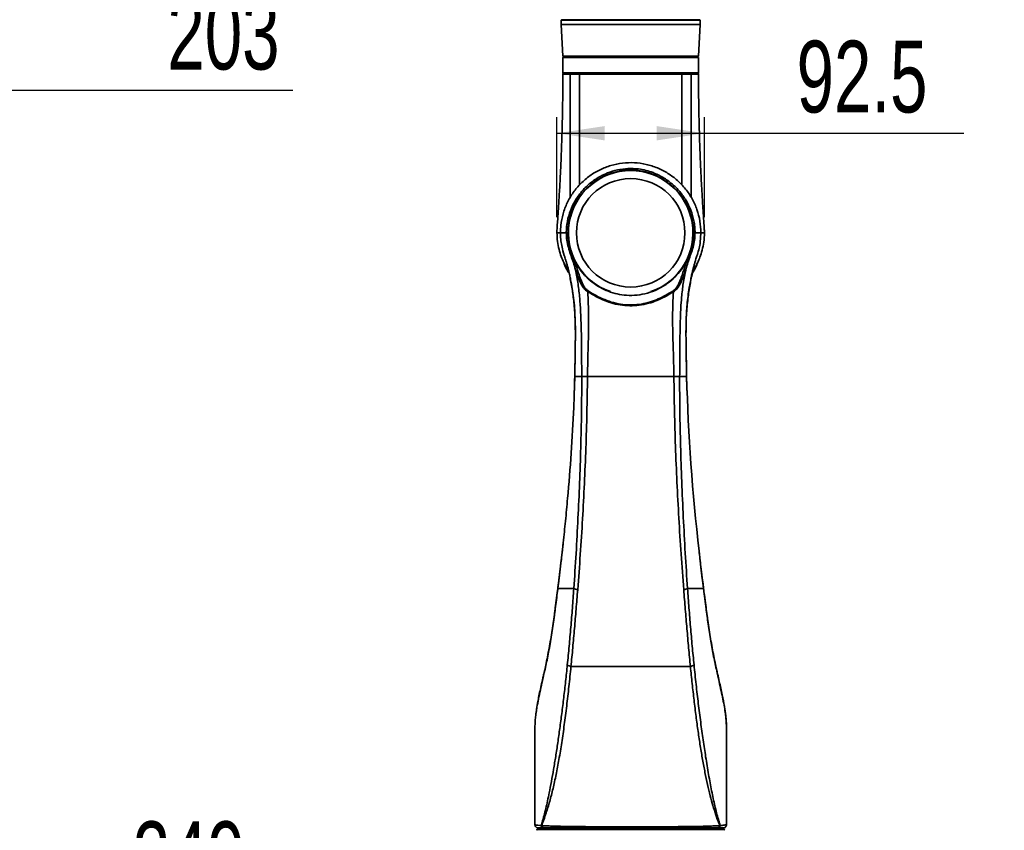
# Model space of a CAD drawing. Header units: millimetres. Extents: x 0 to 297, y 0 to 209.
# Tile 30 of 35: x 89 to 151, y 128 to 179. Entities that reach past the tile are written whole.
import ezdxf

# ---------------------------------------------------------------- set-up
doc = ezdxf.new("R2010")
doc.units = ezdxf.units.MM
doc.header["$PDSIZE"] = -1
doc.layers.add('图层0', color=7, linetype='Continuous')
doc.styles.add('SLDTEXTSTYLE2', font='TXT', dxfattribs={"width": 0.7})
doc.dimstyles.new('SLDDIMSTYLE0', dxfattribs={"dimtxt": 4.5, "dimasz": 3, "dimexe": 0, "dimexo": 0.0625, "dimgap": 1.125, "dimtad": 2, "dimlfac": 10, "dimrnd": 1e-09, "dimzin": 12, "dimdsep": 46, "dimtxsty": 'SLDTEXTSTYLE2', "dimsah": 1, "dimcen": 0.09, "dimadec": 0, "dimazin": 3, "dimtfac": 1, "dimtofl": 0, "dimtmove": 0, "dimatfit": 3, "dimfxl": 0, "dimfrac": 2, "dimtolj": 1, "dimtzin": 12, "dimarcsym": 0})
doc.dimstyles.new('SLDDIMSTYLE8', dxfattribs={"dimtxt": 3.5, "dimasz": 3, "dimexe": 0, "dimexo": 0.0625, "dimgap": 0.875, "dimtad": 0, "dimtih": 1, "dimtoh": 1, "dimlfac": 3, "dimrnd": 1e-09, "dimzin": 12, "dimdsep": 46, "dimtxsty": 'SLDTEXTSTYLE2', "dimblk1": 'NONE', "dimblk2": 'NONE', "dimsah": 1, "dimcen": 0, "dimadec": 0, "dimazin": 3, "dimtol": 1, "dimtp": 0.03, "dimtfac": 1, "dimtmove": 0, "dimatfit": 3, "dimldrblk": 'NONE', "dimfxl": 0, "dimfrac": 2, "dimtolj": 1, "dimarcsym": 0})

# ---------------------------------------------------------------- blocks, each defined once
blk = doc.blocks.new('_D')
at = {"layer": '图层0'}
for p, q in [((68.457, 169.65), (68.457, 175.187)), ((88.73, 169.436), (88.73, 175.187)), ((88.73, 174.187), (68.457, 174.187)), ((88.73, 174.187), (106.597, 174.187))]:
    blk.add_line(p, q, dxfattribs=at)
for points in [[(68.457, 174.187), (71.457, 173.737), (71.457, 174.637)], [(88.73, 174.187), (85.73, 174.637), (85.73, 173.737)]]:
    blk.add_solid(points, dxfattribs=at)
at = {"layer": '图层0', "insert": (98.741, 179.987), "char_height": 4.5, "attachment_point": 1, "style": 'SLDTEXTSTYLE2'}
blk.add_mtext('203', dxfattribs=at)
blk = doc.blocks.new('_D_1')
at = {"layer": '图层0'}
for p, q in [((64.957, 118.675), (64.957, 123.556)), ((89.867, 119.27), (89.867, 123.556)), ((89.867, 122.556), (64.957, 122.556)), ((89.867, 122.556), (104.423, 122.556))]:
    blk.add_line(p, q, dxfattribs=at)
for points in [[(64.957, 122.556), (67.957, 122.106), (67.957, 123.006)], [(89.867, 122.556), (86.867, 123.006), (86.867, 122.106)]]:
    blk.add_solid(points, dxfattribs=at)
at = {"layer": '图层0', "insert": (96.567, 128.357), "char_height": 4.5, "attachment_point": 1, "style": 'SLDTEXTSTYLE2'}
blk.add_mtext('249', dxfattribs=at)
blk = doc.blocks.new('_D_12')
at = {"layer": '图层0'}
for p, q in [((123.151, 166.24), (123.151, 172.492)), ((132.397, 166.24), (132.397, 172.492)), ((123.151, 171.492), (132.397, 171.492)), ((132.397, 171.492), (148.648, 171.492))]:
    blk.add_line(p, q, dxfattribs=at)
for points in [[(123.151, 171.492), (126.151, 171.042), (126.151, 171.942)], [(132.397, 171.492), (129.397, 171.942), (129.397, 171.042)]]:
    blk.add_solid(points, dxfattribs=at)
at = {"layer": '图层0', "insert": (138.173, 177.293), "char_height": 4.5, "attachment_point": 1, "style": 'SLDTEXTSTYLE2'}
blk.add_mtext('92.5', dxfattribs=at)
blk = doc.blocks.new('SW_SYMBOL_HOLE_DEPTH')
at = {"layer": '图层0', "color": 0}
for p, q in [((0, 875), (800, 875)), ((400, 875), (400, 75)), ((100, 555), (400, 75)), ((700, 555), (400, 75))]:
    blk.add_line(p, q, dxfattribs=at)
blk = doc.blocks.new('_D_23')
at = {"layer": '图层0'}
blk.add_line((191.362, 126.826), (170.308, 126.826), dxfattribs=at)
at = {"layer": '图层0', "xscale": 0.004072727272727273, "yscale": 0.004072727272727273, "zscale": 0.004072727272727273}
blk.add_blockref('SW_SYMBOL_HOLE_DEPTH', (184.071, 127.113), dxfattribs=at)
at = {"layer": '图层0', "attachment_point": 1, "style": 'SLDTEXTSTYLE2'}
for s, insert, char_height in [('%%c', (170.308, 131.338), 3.5), ('+', (178.252, 131.978), 2), ('0.03', (179.415, 131.978), 2), ('4', (174.178, 131.338), 3.5), ('6', (187.737, 131.338), 3.5), ('0', (179.415, 129.65), 2)]:
    blk.add_mtext(s, dxfattribs=dict(at, insert=insert, char_height=char_height))
blk = doc.blocks.new('_None')

msp = doc.modelspace()

# ---------------------------------------------------------------- linework, layer by layer
at = {"color": 7, "linetype": 'Continuous', "lineweight": 35}
for p, q in [((123.444057, 178.599859), (123.424057, 178.579859)), ((123.424057, 178.579859), (123.424057, 178.299859)), ((132.124057, 178.579859), (123.424057, 178.579859)), ((123.444057, 178.599859), (132.104057, 178.599859)), ((132.124057, 178.579859), (132.104057, 178.599859)), ((132.124057, 178.299859), (132.124057, 178.579859)), ((123.424057, 178.299859), (123.523058, 176.319834)), ((123.424057, 178.299859), (132.124057, 178.299859)), ((132.025056, 176.319834), (132.124057, 178.299859)), ((123.523058, 176.319834), (123.545136, 176.299859)), ((123.523058, 176.319834), (132.025056, 176.319834)), ((123.524057, 176.229859), (123.524057, 175.269859)), ((123.544057, 176.249859), (127.774057, 176.249859)), ((132.002978, 176.299859), (123.545136, 176.299859)), ((123.674057, 176.299859), (123.674057, 176.249859)), ((127.774057, 176.249859), (132.004057, 176.249859)), ((131.874057, 176.249859), (131.874057, 176.299859)), ((132.002978, 176.299859), (132.025056, 176.319834)), ((132.024057, 175.269859), (132.024057, 176.229859)), ((132.004057, 175.249859), (123.544057, 175.249859)), ((123.38103, 165.249859), (123.374222, 165.249859)), ((123.854057, 165.249859), (123.839576, 165.249859)), ((123.900118, 164.650693), (123.854057, 165.249859)), ((131.694057, 165.249859), (131.652318, 164.679343)), ((131.708538, 165.249859), (131.694057, 165.249859)), ((124.227929, 163.579117), (124.345855, 163.223802)), ((131.196122, 163.23754), (131.28686, 163.510142)), ((124.274392, 156.249859), (124.234085, 155.059516)), ((124.267758, 156.264624), (124.267457, 156.249859)), ((124.272845, 156.249859), (124.285703, 156.249859)), ((131.314375, 155.050099), (131.27372, 156.249859)), ((131.280657, 156.249859), (131.280371, 156.263841)), ((123.546422, 145.829791), (123.473404, 145.169559)), ((121.774515, 134.15149), (121.774057, 134.112492)), ((133.773793, 134.136983), (133.773714, 134.145629)), ((121.774057, 128.149881), (121.774057, 129.645393)), ((133.774057, 128.467231), (133.774057, 128.149879)), ((121.924057, 127.849861), (127.774057, 127.849861)), ((122.166218, 128.10237), (122.184283, 128.095845)), ((122.274057, 127.949861), (122.274057, 127.849861)), ((127.774057, 127.849861), (133.624057, 127.849861)), ((133.274057, 127.849861), (133.274057, 127.949861)), ((133.381298, 128.102398), (133.364189, 128.096222))]:
    msp.add_line(p, q, dxfattribs=at)
at = {"color": 8, "linetype": 'Continuous', "lineweight": 35}
for p, q in [((127.774057, 176.229859), (123.524057, 176.229859)), ((132.024057, 176.229859), (127.774057, 176.229859)), ((123.524057, 175.269859), (132.024057, 175.269859)), ((123.210039, 142.949858), (123.213672, 142.963939)), ((132.338089, 142.949859), (132.334564, 142.963445)), ((122.356018, 137.668212), (122.362821, 137.752756)), ((133.193015, 137.667804), (133.186154, 137.752385))]:
    msp.add_line(p, q, dxfattribs=at)
at = {"color": 8, "linetype": 'Continuous', "lineweight": 35, "flags": 128}
msp.add_lwpolyline([(123.546545, 145.825496), (123.540391, 145.765717), (123.381406, 144.350825), (123.210022, 142.949865), (123.210021, 142.949859), (123.210021, 142.949859)], dxfattribs=at)
at = {"color": 7, "linetype": 'Continuous', "lineweight": 35}
msp.add_circle((127.774057, 165.249859), 3.4, dxfattribs=at)
for centre, radius, start, end in [((123.754057, 178.589859), 0.02, 30, 90), ((131.794057, 178.589859), 0.02, 90, 150), ((123.544057, 176.229859), 0.02, 90, 180), ((132.004057, 176.229859), 0.02, 0, 90), ((123.574048, 175.199859), 0.05, 89.99896201, 182.05735967), ((123.544057, 175.269859), 0.02, 180, 270), ((131.974067, 175.199859), 0.05, 2.03532218, 90.00071786), ((132.004057, 175.269859), 0.02, 270, 0), ((127.774057, 165.249859), 3.9, 289.04779263, 250.95220737), ((127.774057, 165.249859), 3.92, 59.21740959, 120.78259041), ((127.774057, 165.249859), 3.92, 149.21739778, 180), ((127.774057, 165.249859), 3.92, 0, 30.78260222), ((124.374923, 163.053127), 0.173133, 99.66548102, 135.99350637), ((131.167069, 163.067774), 0.172234, 43.71042731, 80.28884633), ((125.396554, 161.379974), 0.358419, 140.86741838, 149.74319302), ((130.138209, 161.372932), 0.3586, 30.15015218, 39.01469927), ((254.279727, 159.502322), 123.042065, 181.51471867, 186.62648724), ((124.269189, 138.796976), 0.776034, 233.10937447, 252.24150162), ((131.281056, 138.792094), 0.771487, 287.89222969, 306.8589024), ((121.924057, 127.799861), 0.05, 90, 180), ((122.353313, 128.140822), 0.191006, 191.61380567, 268.75818036), ((122.368496, 128.139012), 0.189204, 193.18807463, 268.64701855), ((133.179825, 128.139092), 0.189283, 271.3509956, 346.90965956), ((133.194216, 128.140798), 0.190982, 271.24609315, 348.40060896), ((133.624057, 127.799861), 0.05, 0, 90)]:
    msp.add_arc(centre, radius, start, end, dxfattribs=at)
for points in [[(123.974059, 175.199291), (123.974675, 175.205899), (123.975905, 175.219114), (123.986221, 175.235848), (124.001073, 175.247571), (124.012879, 175.249096), (124.018782, 175.249859)], [(130.936811, 175.249859), (130.941761, 175.249086), (130.951661, 175.247539), (130.964083, 175.235667), (130.972655, 175.218739), (130.97359, 175.205421), (130.974057, 175.198763)], [(123.839576, 165.249863), (123.827769, 165.249862), (123.804153, 165.24986), (123.773339, 165.249858), (123.749859, 165.249856), (123.743805, 165.249855), (123.740779, 165.249855)], [(131.708538, 165.249859), (131.720346, 165.249859), (131.743961, 165.249859), (131.774776, 165.249859), (131.798255, 165.249859), (131.804309, 165.249859), (131.807336, 165.249859)], [(121.974057, 127.949861), (121.94785, 127.952867), (121.895435, 127.95888), (121.829326, 128.00513), (121.783076, 128.071239), (121.777063, 128.123654), (121.774057, 128.149861)], [(133.774057, 128.149861), (133.771051, 128.123654), (133.765038, 128.071239), (133.718788, 128.00513), (133.652679, 127.95888), (133.600264, 127.952867), (133.574057, 127.949861)]]:
    msp.add_open_spline(points, degree=3, dxfattribs=at)
for points, knots in [([(124.611306, 175.249859), (124.60634, 175.249086), (124.596408, 175.247541), (124.583958, 175.235675), (124.575392, 175.218754), (124.574502, 175.205441), (124.574057, 175.198785)], [0, 0, 0, 0, 0.2499978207, 0.4999971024, 0.7499978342, 1, 1, 1, 1]), ([(131.529097, 175.249859), (131.533763, 175.249383), (131.543908, 175.248347), (131.555787, 175.240851), (131.564211, 175.231569), (131.569574, 175.222342), (131.573355, 175.211366), (131.573817, 175.203388), (131.574055, 175.199285)], [0, 0, 0, 0, 0.197616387, 0.42966666, 0.55922599, 0.697472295, 0.844399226, 1, 1, 1, 1]), ([(123.523979, 175.199842), (123.523966, 175.145976), (123.523937, 175.031943), (123.52353, 174.880096), (123.523031, 174.738849), (123.522272, 174.571938), (123.520871, 174.339687), (123.518542, 174.056207), (123.515355, 173.751855), (123.511342, 173.437843), (123.505878, 173.080599), (123.498721, 172.686848), (123.490465, 172.300835), (123.482347, 171.96522), (123.474594, 171.670988), (123.465694, 171.358659), (123.454762, 171.007204), (123.442686, 170.65297), (123.430963, 170.335749), (123.419491, 170.04372), (123.403573, 169.66078), (123.383165, 169.208783), (123.360251, 168.742333), (123.336656, 168.290264), (123.310927, 167.826709), (123.280774, 167.317702), (123.251108, 166.847296), (123.221465, 166.400502), (123.19188, 165.984504), (123.163034, 165.598294), (123.151973, 165.357165), (123.152378, 165.251469), (123.152385, 165.249824)], [0, 0, 0, 0, 0.016107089, 0.034098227, 0.045401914, 0.058325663, 0.083967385, 0.114782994, 0.143004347, 0.174880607, 0.208580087, 0.249718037, 0.29250523, 0.323900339, 0.349989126, 0.380424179, 0.417244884, 0.455041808, 0.486332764, 0.512119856, 0.542500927, 0.600891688, 0.647289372, 0.682015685, 0.736169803, 0.786192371, 0.834366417, 0.876529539, 0.922353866, 0.963563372, 0.999432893, 1, 1, 1, 1]), ([(124.574057, 175.198772), (124.574056, 175.198772), (124.47169, 175.198875), (124.311723, 175.19899), (124.116882, 175.199132), (124.019207, 175.199241), (123.974061, 175.19931), (123.97406, 175.19931)], [0, 0, 0, 0, 0.000005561, 0.4267359, 0.713372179, 0.999994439, 1, 1, 1, 1]), ([(130.974057, 175.198775), (130.806346, 175.198437), (130.470926, 175.197762), (129.867341, 175.197863), (129.209246, 175.198578), (128.510125, 175.19952), (127.791065, 175.199961), (127.074481, 175.19961), (126.380299, 175.198715), (125.913601, 175.1982), (125.562513, 175.197971), (125.282941, 175.19788), (124.916489, 175.198044), (124.688201, 175.198538), (124.574057, 175.198785)], [0, 0, 0, 0, 0.099651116, 0.199300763, 0.298910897, 0.398516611, 0.497583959, 0.59665153, 0.694965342, 0.793283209, 0.807000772, 0.861926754, 0.930963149, 1, 1, 1, 1]), ([(131.574054, 175.199303), (131.574054, 175.199303), (131.506853, 175.199202), (131.380759, 175.19909), (131.174314, 175.198949), (131.042831, 175.198836), (130.974058, 175.198763), (130.974057, 175.198763)], [0, 0, 0, 0, 0.000005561, 0.426633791, 0.713311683, 0.999994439, 1, 1, 1, 1]), ([(132.392666, 165.24993), (132.391475, 165.34133), (132.388526, 165.567574), (132.361172, 165.915399), (132.335751, 166.270148), (132.312762, 166.607728), (132.289986, 166.956968), (132.263653, 167.378502), (132.237776, 167.816277), (132.212298, 168.273563), (132.18805, 168.735388), (132.162125, 169.266028), (132.136634, 169.839593), (132.113903, 170.413508), (132.09373, 170.988602), (132.076319, 171.560395), (132.061578, 172.128318), (132.049837, 172.661997), (132.040311, 173.190279), (132.032954, 173.717872), (132.028731, 174.144443), (132.026344, 174.47935), (132.024938, 174.762047), (132.024028, 175.005795), (132.024197, 175.162531), (132.024237, 175.199864)], [0, 0, 0, 0, 0.0301868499, 0.0747224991, 0.1125644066, 0.143632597, 0.1807964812, 0.2179663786, 0.2691847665, 0.3116116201, 0.3545766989, 0.4069853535, 0.4698282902, 0.525726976, 0.5782065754, 0.641295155, 0.6961159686, 0.7474553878, 0.8002863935, 0.8534911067, 0.9046156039, 0.9273388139, 0.9532681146, 0.9888689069, 1, 1, 1, 1]), ([(132.173892, 165.249859), (132.173892, 165.249861), (132.173892, 165.496284), (132.131117, 165.990018), (131.946096, 166.709151), (131.64091, 167.3862), (131.228441, 168.004894), (130.715775, 168.545035), (130.120151, 168.99465), (129.455856, 169.335801), (128.744502, 169.562797), (128.005264, 169.663753), (127.261618, 169.641062), (126.534478, 169.491258), (125.842434, 169.22458), (125.205276, 168.843453), (124.637542, 168.361926), (124.159567, 167.789543), (123.781607, 167.14522), (123.519457, 166.445626), (123.412348, 165.890536), (123.378335, 165.490366), (123.375708, 165.336758), (123.374222, 165.249859)], [0, 0, 0, 0, 0.000000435, 0.053564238, 0.107129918, 0.16067714, 0.214225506, 0.268006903, 0.321787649, 0.375675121, 0.429561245, 0.483319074, 0.537076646, 0.590504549, 0.643933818, 0.697532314, 0.751131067, 0.80499419, 0.858856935, 0.912737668, 0.966617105, 0.98111465, 1, 1, 1, 1]), ([(123.740778, 165.249859), (123.740778, 165.249861), (123.740778, 165.260765), (123.741799, 165.501997), (123.789411, 165.974128), (123.976764, 166.644435), (124.279157, 167.273269), (124.679232, 167.839692), (125.164899, 168.326386), (125.712529, 168.721572), (126.311947, 169.017682), (126.945276, 169.212743), (127.603155, 169.297258), (128.20281, 169.2734), (128.728101, 169.173313), (129.249317, 169.009377), (129.810442, 168.737118), (130.376181, 168.334403), (130.862489, 167.845276), (131.260899, 167.287449), (131.560024, 166.670025), (131.723014, 166.108042), (131.796262, 165.630936), (131.803644, 165.376883), (131.807336, 165.249859)], [0, 0, 0, 0, 0.000000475, 0.002590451, 0.057313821, 0.112051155, 0.167155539, 0.222267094, 0.27602322, 0.329777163, 0.381980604, 0.434175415, 0.486497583, 0.538815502, 0.576030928, 0.613249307, 0.668345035, 0.72344786, 0.777459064, 0.831467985, 0.885572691, 0.939667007, 0.969834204, 1, 1, 1, 1]), ([(129.780242, 168.617592), (129.570173, 168.730757), (129.225229, 168.91658), (128.703639, 169.076574), (128.192082, 169.175078), (127.607421, 169.198026), (126.966113, 169.115655), (126.348664, 168.925309), (125.95859, 168.732684), (125.771473, 168.619765), (125.767872, 168.617592)], [0, 0, 0, 0, 0.169275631, 0.27795917, 0.386633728, 0.539323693, 0.692026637, 0.844503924, 0.997007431, 1, 1, 1, 1]), ([(125.767872, 168.617592), (125.711107, 168.582573), (125.540701, 168.477447), (125.271804, 168.276044), (124.959306, 167.989107), (124.661462, 167.652239), (124.491778, 167.388742), (124.406325, 167.256045)], [0, 0, 0, 0, 0.102888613, 0.308867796, 0.517037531, 0.756780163, 1, 1, 1, 1]), ([(131.141789, 167.256045), (131.10677, 167.312809), (131.001644, 167.483215), (130.800241, 167.752113), (130.513305, 168.064611), (130.176436, 168.362455), (129.912939, 168.532139), (129.780242, 168.617592)], [0, 0, 0, 0, 0.102888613, 0.308867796, 0.517037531, 0.756780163, 1, 1, 1, 1]), ([(124.406325, 167.256045), (124.291901, 167.041385), (124.070891, 166.626767), (123.878529, 165.943481), (123.852699, 165.483543), (123.839576, 165.249859)], [0, 0, 0, 0, 0.345589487, 0.667509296, 1, 1, 1, 1]), ([(131.708538, 165.249859), (131.704989, 165.373058), (131.697856, 165.620654), (131.626799, 166.082652), (131.469033, 166.631481), (131.269377, 167.043798), (131.147529, 167.246496), (131.141789, 167.256045)], [0, 0, 0, 0, 0.175201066, 0.35210491, 0.663521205, 0.984150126, 1, 1, 1, 1]), ([(123.153451, 165.249454), (123.158658, 165.07061), (123.168874, 164.719725), (123.271072, 164.222054), (123.407127, 163.780687), (123.542547, 163.456605), (123.662263, 163.214607), (123.764177, 163.027836), (123.841407, 162.904687), (123.882101, 162.839798)], [0, 0, 0, 0, 0.21016112, 0.412325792, 0.591659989, 0.749199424, 0.822442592, 0.906441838, 1, 1, 1, 1]), ([(123.374221, 165.249859), (123.375221, 165.183164), (123.378224, 164.982968), (123.412932, 164.649392), (123.497839, 164.194145), (123.599508, 163.881072), (123.659545, 163.696197)], [0, 0, 0, 0, 0.126070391, 0.378425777, 0.632950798, 1, 1, 1, 1]), ([(123.376576, 165.249742), (123.376109, 165.24105), (123.374424, 165.209659), (123.375335, 165.178568), (123.375994, 165.156086)], [0, 0, 0, 0, 0.276915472, 1, 1, 1, 1]), ([(124.250396, 163.173409), (124.204755, 163.313109), (124.113468, 163.592528), (123.962176, 164.015436), (123.834035, 164.451211), (123.753286, 164.866009), (123.744539, 165.134444), (123.740779, 165.249859)], [0, 0, 0, 0, 0.208658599, 0.417345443, 0.629107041, 0.840533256, 1, 1, 1, 1]), ([(123.839576, 165.249859), (123.842831, 165.139169), (123.848753, 164.937725), (123.884165, 164.739843), (123.900118, 164.650693)], [0, 0, 0, 0, 0.549480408, 1, 1, 1, 1]), ([(131.807335, 165.249859), (131.803371, 165.132398), (131.794391, 164.866364), (131.71347, 164.458646), (131.585884, 164.030304), (131.431905, 163.609684), (131.338344, 163.327746), (131.291567, 163.18679)], [0, 0, 0, 0, 0.163171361, 0.36956328, 0.576272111, 0.788154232, 1, 1, 1, 1]), ([(131.652318, 164.679343), (131.666044, 164.757135), (131.699286, 164.945549), (131.705115, 165.137286), (131.708538, 165.249859)], [0, 0, 0, 0, 0.412881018, 1, 1, 1, 1]), ([(131.713797, 162.917466), (131.748412, 162.974226), (131.838642, 163.122178), (131.975876, 163.39102), (132.127629, 163.745686), (132.265113, 164.176167), (132.375683, 164.686312), (132.389818, 165.053986), (132.397348, 165.249859)], [0, 0, 0, 0, 0.080899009, 0.210872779, 0.366876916, 0.549538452, 0.760023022, 1, 1, 1, 1]), ([(132.173892, 165.249859), (132.164373, 165.249859), (132.14534, 165.249859), (132.022935, 165.249859), (131.879206, 165.249859), (131.807336, 165.249859)], [0, 0, 0, 0, 0.333419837, 0.666679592, 1, 1, 1, 1]), ([(131.886558, 163.680991), (131.89964, 163.720022), (131.955113, 163.885526), (132.040983, 164.182191), (132.140393, 164.634282), (132.156638, 164.962819), (132.166243, 165.157065)], [0, 0, 0, 0, 0.081881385, 0.34720122, 0.614035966, 1, 1, 1, 1]), ([(132.172124, 165.156581), (132.172783, 165.178879), (132.173696, 165.209807), (132.172025, 165.241033), (132.171559, 165.249745)], [0, 0, 0, 0, 0.720994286, 1, 1, 1, 1]), ([(123.900118, 164.650693), (123.911286, 164.585148), (123.944814, 164.388363), (124.03075, 164.065469), (124.13734, 163.776447), (124.210325, 163.617464), (124.227929, 163.579117)], [0, 0, 0, 0, 0.176232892, 0.529099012, 0.886418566, 1, 1, 1, 1]), ([(131.28686, 163.510142), (131.314987, 163.569138), (131.399439, 163.746278), (131.514616, 164.057168), (131.604705, 164.391463), (131.639518, 164.601951), (131.652318, 164.679343)], [0, 0, 0, 0, 0.16101798, 0.483460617, 0.810080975, 1, 1, 1, 1]), ([(123.655936, 163.695126), (123.670623, 163.647531), (123.699656, 163.553443), (123.752158, 163.369462), (123.813428, 163.158053), (123.877554, 162.922272), (123.940023, 162.657822), (123.999333, 162.360667), (124.041849, 162.137296), (124.061027, 162.009473), (124.062493, 161.999697)], [0, 0, 0, 0, 0.154843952, 0.30609853, 0.439094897, 0.561147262, 0.681425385, 0.818540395, 0.986122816, 1, 1, 1, 1]), ([(131.28686, 163.510142), (131.181593, 163.320951), (130.972343, 162.944877), (130.551763, 162.462007), (130.056607, 162.039476), (129.478153, 161.698248), (128.840788, 161.456989), (128.176802, 161.332967), (127.536942, 161.31994), (126.931445, 161.40734), (126.369607, 161.574255), (125.841062, 161.823409), (125.334996, 162.159826), (124.874072, 162.587964), (124.493329, 163.069481), (124.309846, 163.421817), (124.227929, 163.579117)], [0, 0, 0, 0, 0.0739821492, 0.1470616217, 0.220145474, 0.2986411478, 0.3770799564, 0.4508840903, 0.5246619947, 0.5900310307, 0.6554290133, 0.7223521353, 0.7893001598, 0.8643828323, 0.9394539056, 1, 1, 1, 1]), ([(131.483081, 161.997899), (131.484446, 162.007032), (131.503472, 162.134353), (131.545881, 162.357376), (131.605195, 162.654698), (131.667555, 162.91841), (131.731522, 163.152907), (131.792467, 163.362176), (131.844546, 163.543007), (131.872813, 163.634586), (131.887083, 163.680817)], [0, 0, 0, 0, 0.013110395, 0.182764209, 0.321606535, 0.443032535, 0.565355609, 0.697667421, 0.847377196, 1, 1, 1, 1]), ([(123.906094, 162.733369), (123.844921, 162.825104), (123.708029, 163.030387), (123.626816, 163.255425), (123.581895, 163.379901)], [0, 0, 0, 0, 0.446868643, 1, 1, 1, 1]), ([(124.705123, 156.249859), (124.704924, 156.303758), (124.702493, 156.959546), (124.698779, 158.216851), (124.667855, 159.718798), (124.604271, 160.919619), (124.514994, 161.816438), (124.396606, 162.569557), (124.288183, 163.017345), (124.250396, 163.173409)], [0, 0, 0, 0, 0.023237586, 0.282731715, 0.542252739, 0.671808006, 0.801394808, 0.930781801, 1, 1, 1, 1]), ([(125.086961, 161.560573), (125.037466, 161.593697), (124.936269, 161.661423), (124.765328, 161.857847), (124.596054, 162.15783), (124.420408, 162.620171), (124.313396, 162.968399), (124.250396, 163.173409)], [0, 0, 0, 0, 0.094358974, 0.192926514, 0.423448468, 0.660569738, 1, 1, 1, 1]), ([(124.345855, 163.223802), (124.40784, 163.018802), (124.511462, 162.676095), (124.675608, 162.212706), (124.827052, 161.913244), (124.981865, 161.711436), (125.072524, 161.641613), (125.118533, 161.606178)], [0, 0, 0, 0, 0.345999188, 0.578420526, 0.814011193, 0.905611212, 1, 1, 1, 1]), ([(130.416836, 161.598678), (130.460752, 161.632132), (130.553003, 161.702405), (130.65923, 161.841021), (130.776274, 162.03449), (130.888907, 162.286539), (131.032709, 162.699263), (131.130576, 163.021635), (131.196122, 163.23754)], [0, 0, 0, 0, 0.088613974, 0.186146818, 0.285541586, 0.462734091, 0.640174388, 1, 1, 1, 1]), ([(131.291567, 163.18679), (131.225446, 162.972208), (131.125813, 162.648868), (130.973154, 162.238004), (130.850041, 161.985996), (130.720535, 161.793345), (130.600971, 161.654793), (130.497713, 161.585979), (130.448296, 161.553046)], [0, 0, 0, 0, 0.3508100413, 0.5286126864, 0.7061227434, 0.8057754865, 0.9070479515, 1, 1, 1, 1]), ([(131.291567, 163.18679), (131.2456, 162.996982), (131.131523, 162.525932), (131.016042, 161.759066), (130.933448, 160.894244), (130.883699, 159.908121), (130.858925, 158.80318), (130.848967, 157.544627), (130.845028, 156.693007), (130.842977, 156.249859)], [0, 0, 0, 0, 0.084014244, 0.20849957, 0.333170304, 0.457811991, 0.633560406, 0.809320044, 1, 1, 1, 1]), ([(131.24116, 159.004129), (131.24163, 159.117198), (131.242927, 159.429381), (131.256986, 159.924516), (131.292367, 160.476179), (131.342881, 160.986191), (131.404174, 161.458967), (131.473387, 161.898409), (131.551469, 162.321588), (131.623643, 162.671549), (131.672941, 162.877871), (131.690028, 162.949385)], [0, 0, 0, 0, 0.082846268, 0.228738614, 0.363847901, 0.490089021, 0.608372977, 0.720053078, 0.826457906, 0.939847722, 1, 1, 1, 1]), ([(132.005023, 163.471802), (131.964516, 163.357044), (131.871282, 163.09291), (131.719872, 162.847902), (131.634245, 162.709342)], [0, 0, 0, 0, 0.434467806, 1, 1, 1, 1]), ([(123.986658, 162.375991), (123.988387, 162.367881), (124.018058, 162.228751), (124.07129, 161.951972), (124.138554, 161.5376), (124.194904, 161.099067), (124.241348, 160.625364), (124.276902, 160.108365), (124.300332, 159.535465), (124.308197, 158.988661), (124.306154, 158.630594), (124.305327, 158.485666)], [0, 0, 0, 0, 0.006744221, 0.115708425, 0.223110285, 0.33639747, 0.456963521, 0.587111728, 0.729991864, 0.890713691, 1, 1, 1, 1]), ([(125.086961, 161.560573), (125.110037, 161.05752), (125.162154, 159.921371), (125.106551, 158.150203), (125.079977, 156.88337), (125.066688, 156.249859)], [0, 0, 0, 0, 0.284301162, 0.642096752, 1, 1, 1, 1]), ([(130.448296, 161.553046), (130.299718, 161.462002), (130.002421, 161.279827), (129.530289, 161.049289), (129.017378, 160.856396), (128.459471, 160.724154), (127.863668, 160.665968), (127.2641, 160.697905), (126.676982, 160.811584), (126.116883, 161.004245), (125.585283, 161.255172), (125.253002, 161.458813), (125.086961, 161.560573)], [0, 0, 0, 0, 0.09301118, 0.186110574, 0.278876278, 0.381126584, 0.483280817, 0.585814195, 0.688424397, 0.791975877, 0.896050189, 1, 1, 1, 1]), ([(125.118533, 161.606178), (125.283012, 161.505103), (125.612158, 161.302836), (126.13846, 161.052961), (126.692092, 160.861208), (127.271506, 160.748136), (127.862337, 160.716373), (128.449517, 160.774228), (129.00022, 160.905761), (129.507343, 161.097688), (129.974984, 161.327234), (130.269597, 161.508225), (130.416836, 161.598678)], [0, 0, 0, 0, 0.104154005, 0.208428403, 0.312177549, 0.414457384, 0.516658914, 0.618521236, 0.72048157, 0.813459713, 0.906772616, 1, 1, 1, 1]), ([(130.481312, 156.249873), (130.472472, 156.692906), (130.455393, 157.548856), (130.414138, 158.817255), (130.386529, 160.142807), (130.426453, 161.054329), (130.448296, 161.553046)], [0, 0, 0, 0, 0.250595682, 0.48415777, 0.717769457, 1, 1, 1, 1]), ([(124.304508, 158.485923), (124.302051, 158.224559), (124.295093, 157.484055), (124.278497, 156.74368), (124.267758, 156.264624)], [0, 0, 0, 0, 0.3529544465, 1, 1, 1, 1]), ([(131.280371, 156.263841), (131.262943, 156.932864), (131.244165, 157.653732), (131.242739, 158.374382), (131.242637, 158.426211)], [0, 0, 0, 0, 0.928079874, 1, 1, 1, 1]), ([(131.279635, 156.24997), (131.273543, 156.535476), (131.265693, 156.903357), (131.260737, 157.271603), (131.259628, 157.354061)], [0, 0, 0, 0, 0.77607939, 1, 1, 1, 1]), ([(124.287705, 157.313511), (124.286836, 157.246923), (124.282207, 156.892205), (124.274536, 156.537825), (124.268305, 156.249969)], [0, 0, 0, 0, 0.187721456, 1, 1, 1, 1]), ([(124.267456, 156.249859), (124.267456, 156.249857), (124.254121, 155.59841), (124.200901, 153.995653), (124.053978, 151.444286), (123.865188, 149.073569), (123.690728, 147.200617), (123.593909, 146.277226), (123.546545, 145.825496)], [0, 0, 0, 0, 0.000000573, 0.18655346, 0.459082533, 0.732025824, 0.868905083, 1, 1, 1, 1]), ([(124.209944, 142.949859), (124.209945, 142.949861), (124.260923, 143.680318), (124.355538, 145.148464), (124.475708, 147.358357), (124.573947, 149.571182), (124.647861, 151.790082), (124.69689, 154.016545), (124.70721, 155.505446), (124.705143, 156.249857), (124.705143, 156.249859)], [0, 0, 0, 0, 0.00000045, 0.166667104, 0.333363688, 0.499343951, 0.665334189, 0.832667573, 0.99999955, 1, 1, 1, 1]), ([(125.066932, 156.249852), (125.066765, 156.231575), (125.059861, 155.473525), (125.034067, 153.975895), (124.969027, 151.75535), (124.87661, 149.534222), (124.759127, 147.310573), (124.621793, 145.088083), (124.508853, 143.616193), (124.452388, 142.880304)], [0, 0, 0, 0, 0.004082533, 0.169327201, 0.3345714, 0.50045195, 0.666326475, 0.833175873, 1, 1, 1, 1]), ([(124.705143, 156.249859), (124.720324, 156.249777), (124.750686, 156.249614), (124.832833, 156.249525), (124.936793, 156.249572), (125.023389, 156.249761), (125.066688, 156.249856)], [0, 0, 0, 0, 0.249981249, 0.499974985, 0.749981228, 1, 1, 1, 1]), ([(127.774057, 156.249857), (127.508539, 156.249856), (126.977446, 156.249855), (126.25528, 156.249845), (125.61374, 156.249873), (125.249088, 156.249859), (125.066793, 156.249852)], [0, 0, 0, 0, 0.279686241, 0.559432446, 0.7797540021, 1, 1, 1, 1]), ([(130.481222, 156.249863), (130.298943, 156.249859), (129.934332, 156.24985), (129.292797, 156.249865), (128.570664, 156.249861), (128.039574, 156.249858), (127.774057, 156.249857)], [0, 0, 0, 0, 0.220242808, 0.440550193, 0.720305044, 1, 1, 1, 1]), ([(131.095833, 142.879852), (131.039403, 143.624688), (130.926427, 145.115898), (130.789063, 147.367211), (130.673243, 149.620843), (130.575753, 151.850926), (130.514884, 154.061277), (130.49236, 155.52027), (130.481096, 156.249863)], [0, 0, 0, 0, 0.168818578, 0.337985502, 0.505971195, 0.674072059, 0.837014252, 1, 1, 1, 1]), ([(130.842955, 156.249859), (130.827768, 156.249774), (130.797392, 156.249603), (130.715175, 156.249506), (130.611117, 156.249555), (130.524437, 156.249761), (130.481096, 156.249863)], [0, 0, 0, 0, 0.249976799, 0.499969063, 0.749976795, 1, 1, 1, 1]), ([(130.842955, 156.249859), (130.842955, 156.249857), (130.840626, 155.52463), (130.850247, 154.074067), (130.897517, 151.876321), (130.969523, 149.657179), (131.068306, 147.415434), (131.190341, 145.176904), (131.286402, 143.68972), (131.338205, 142.949861), (131.338205, 142.949859)], [0, 0, 0, 0, 0.00000045, 0.163016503, 0.326035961, 0.494182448, 0.662316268, 0.831173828, 0.99999955, 1, 1, 1, 1]), ([(130.842966, 156.249859), (130.930306, 156.249859), (131.104894, 156.249859), (131.251363, 156.249859), (131.270891, 156.249859), (131.280657, 156.249859)], [0, 0, 0, 0, 0.3335162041, 0.6666804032, 1, 1, 1, 1]), ([(132.338546, 142.963994), (132.335574, 142.986793), (132.302154, 143.243149), (132.239615, 143.751342), (132.148434, 144.509471), (132.089649, 145.034254), (132.058872, 145.309001)], [0, 0, 0, 0, 0.029664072, 0.333542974, 0.651079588, 1, 1, 1, 1]), ([(123.429913, 144.782515), (123.398678, 144.513385), (123.339166, 144.00061), (123.264824, 143.39407), (123.221648, 143.05958), (123.209378, 142.964522)], [0, 0, 0, 0, 0.441556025, 0.841297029, 1, 1, 1, 1]), ([(123.210033, 142.949859), (123.161635, 142.571855), (123.06486, 141.815999), (122.913024, 140.703202), (122.751184, 139.622993), (122.564651, 138.599682), (122.424068, 137.972032), (122.356018, 137.668212)], [0, 0, 0, 0, 0.199312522, 0.39854465, 0.603235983, 0.807943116, 1, 1, 1, 1]), ([(123.208876, 142.964257), (123.197607, 142.87464), (123.158965, 142.567343), (123.093371, 142.063842), (123.013416, 141.465608), (122.934846, 140.894249), (122.85147, 140.329138), (122.760961, 139.762627), (122.66402, 139.205563), (122.561679, 138.667519), (122.460657, 138.184044), (122.392838, 137.885238), (122.362784, 137.752823)], [0, 0, 0, 0, 0.0473138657, 0.1622405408, 0.2692239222, 0.3706191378, 0.4764133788, 0.5863506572, 0.6959219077, 0.8050309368, 0.9136002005, 1, 1, 1, 1]), ([(124.209958, 142.949859), (124.05787, 142.949859), (123.754058, 142.949859), (123.472354, 142.949859), (123.290346, 142.949859), (123.236813, 142.949859), (123.21003, 142.949859)], [0, 0, 0, 0, 0.28913174, 0.577570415, 0.788650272, 1, 1, 1, 1]), ([(123.803343, 138.176317), (123.841671, 138.564179), (123.918327, 139.33993), (124.023669, 140.528748), (124.122275, 141.731543), (124.180746, 142.543748), (124.209982, 142.949859)], [0, 0, 0, 0, 0.2490157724, 0.4980475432, 0.7490183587, 1, 1, 1, 1]), ([(124.45241, 142.880299), (124.419754, 142.473446), (124.354442, 141.659759), (124.251966, 140.44779), (124.146523, 139.243015), (124.070502, 138.452937), (124.032494, 138.057919)], [0, 0, 0, 0, 0.249281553, 0.498552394, 0.749289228, 1, 1, 1, 1]), ([(124.209944, 142.949859), (124.240419, 142.937702), (124.301368, 142.913387), (124.402047, 142.891332), (124.452388, 142.880304)], [0, 0, 0, 0, 0.499997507, 1, 1, 1, 1]), ([(131.338166, 142.949859), (131.307701, 142.937622), (131.246773, 142.913149), (131.146131, 142.890948), (131.09581, 142.879847)], [0, 0, 0, 0, 0.500002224, 1, 1, 1, 1]), ([(131.518078, 138.057919), (131.479931, 138.450374), (131.403634, 139.235324), (131.297687, 140.437299), (131.193898, 141.651565), (131.128506, 142.470415), (131.09581, 142.879847)], [0, 0, 0, 0, 0.249141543, 0.498307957, 0.749149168, 1, 1, 1, 1]), ([(131.338166, 142.949859), (131.367178, 142.546671), (131.425201, 141.740318), (131.523065, 140.539909), (131.628359, 139.347614), (131.70534, 138.56574), (131.74383, 138.174815)], [0, 0, 0, 0, 0.249133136, 0.498251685, 0.749134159, 1, 1, 1, 1]), ([(132.33808, 142.949859), (132.311295, 142.949859), (132.257761, 142.949859), (132.075755, 142.949859), (131.794063, 142.949859), (131.49027, 142.949859), (131.338191, 142.949859)], [0, 0, 0, 0, 0.211352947, 0.422436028, 0.710871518, 1, 1, 1, 1]), ([(133.193015, 137.667804), (133.126334, 137.969169), (132.992958, 138.571956), (132.808035, 139.552224), (132.652091, 140.583059), (132.496675, 141.718976), (132.393395, 142.520514), (132.338072, 142.949859)], [0, 0, 0, 0, 0.190684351, 0.38140565, 0.577561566, 0.773720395, 1, 1, 1, 1]), ([(133.186504, 137.752528), (133.161862, 137.861325), (133.101411, 138.128224), (133.007193, 138.578953), (132.90477, 139.104926), (132.80592, 139.657034), (132.71238, 140.225847), (132.628186, 140.78768), (132.550463, 141.350426), (132.472517, 141.928124), (132.40155, 142.469639), (132.356825, 142.823555), (132.33905, 142.964214)], [0, 0, 0, 0, 0.071425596, 0.175219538, 0.284313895, 0.393350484, 0.502652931, 0.612545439, 0.709974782, 0.812917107, 0.925646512, 1, 1, 1, 1]), ([(122.365105, 137.753284), (122.344146, 137.659447), (122.285376, 137.396321), (122.192841, 136.991008), (122.092376, 136.540602), (122.008101, 136.1456), (121.937874, 135.783169), (121.88505, 135.461552), (121.850527, 135.222106), (121.837297, 135.100915), (121.834127, 135.071875)], [0, 0, 0, 0, 0.089738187, 0.251633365, 0.408552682, 0.561010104, 0.688966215, 0.824883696, 0.95803865, 1, 1, 1, 1]), ([(122.166218, 128.10237), (122.186216, 128.167189), (122.290549, 128.505362), (122.460835, 129.155453), (122.646976, 130.021336), (122.807485, 130.85186), (122.943217, 131.617353), (123.076454, 132.429299), (123.207143, 133.286764), (123.334464, 134.185167), (123.458806, 135.127699), (123.579087, 136.111672), (123.695212, 137.130811), (123.767307, 137.827883), (123.803343, 138.176317)], [0, 0, 0, 0, 0.027907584, 0.145598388, 0.26326583, 0.343806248, 0.424414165, 0.504943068, 0.586130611, 0.667399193, 0.748596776, 0.832367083, 0.916208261, 1, 1, 1, 1]), ([(124.032494, 138.057919), (123.990217, 137.640772), (123.905491, 136.804774), (123.766058, 135.590424), (123.616356, 134.41454), (123.45503, 133.291999), (123.283678, 132.245884), (123.10159, 131.284308), (122.908604, 130.405092), (122.70231, 129.600069), (122.484211, 128.879054), (122.308937, 128.395264), (122.206081, 128.148205), (122.184283, 128.095845)], [0, 0, 0, 0, 0.099387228, 0.199180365, 0.299009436, 0.398605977, 0.497827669, 0.593541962, 0.689546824, 0.785582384, 0.881338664, 0.974852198, 1, 1, 1, 1]), ([(131.518078, 138.057919), (131.451252, 138.057919), (131.216404, 138.057919), (130.785926, 138.057919), (130.210826, 138.057919), (129.602849, 138.057919), (128.97173, 138.057919), (128.328356, 138.057919), (127.663217, 138.057919), (126.98263, 138.057919), (126.296083, 138.057919), (125.651945, 138.057919), (125.062479, 138.057919), (124.525594, 138.057919), (124.196747, 138.057919), (124.032494, 138.057919)], [0, 0, 0, 0, 0.031835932, 0.111881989, 0.192171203, 0.272139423, 0.351927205, 0.431966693, 0.511815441, 0.597562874, 0.683568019, 0.76921886, 0.84600767, 0.923083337, 1, 1, 1, 1]), ([(133.364189, 128.096222), (133.343248, 128.146929), (133.255002, 128.360611), (133.106356, 128.762893), (132.926894, 129.33754), (132.754592, 129.97014), (132.58826, 130.663601), (132.429037, 131.417926), (132.277227, 132.225575), (132.132833, 133.085209), (131.996245, 133.991904), (131.867095, 134.947959), (131.744628, 135.949704), (131.626955, 136.989797), (131.554363, 137.701953), (131.518078, 138.057919)], [0, 0, 0, 0, 0.024254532, 0.102208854, 0.180228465, 0.258177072, 0.33887933, 0.419667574, 0.500365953, 0.582140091, 0.664008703, 0.745796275, 0.830496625, 0.915274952, 1, 1, 1, 1]), ([(131.74383, 138.174815), (131.786535, 137.762702), (131.872105, 136.936941), (132.011767, 135.736253), (132.158665, 134.571666), (132.312222, 133.456524), (132.478736, 132.353785), (132.655356, 131.283675), (132.844695, 130.257398), (133.045787, 129.318747), (133.207661, 128.682308), (133.322693, 128.289448), (133.361805, 128.164614), (133.381298, 128.102398)], [0, 0, 0, 0, 0.099200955, 0.198771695, 0.298384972, 0.397796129, 0.496862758, 0.608916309, 0.721341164, 0.833862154, 0.946047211, 0.973110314, 1, 1, 1, 1]), ([(133.776323, 134.145404), (133.776705, 134.189376), (133.777681, 134.301699), (133.77039, 134.513216), (133.75325, 134.772846), (133.724926, 135.053073), (133.685218, 135.350279), (133.632151, 135.670034), (133.566685, 136.015374), (133.488081, 136.395469), (133.398291, 136.80637), (133.299572, 137.246556), (133.227407, 137.563384), (133.188511, 137.738247), (133.185601, 137.751329)], [0, 0, 0, 0, 0.0614460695, 0.1569581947, 0.2501338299, 0.3405918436, 0.4283569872, 0.5133519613, 0.6029605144, 0.6976415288, 0.793569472, 0.8914864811, 0.9918815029, 1, 1, 1, 1]), ([(121.774031, 134.144669), (121.774039, 134.060308), (121.774056, 133.860959), (121.774066, 133.565835), (121.774032, 133.290637), (121.77404, 133.121745), (121.774039, 133.045709), (121.774039, 133.045084)], [0, 0, 0, 0, 0.229931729, 0.543339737, 0.793554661, 0.998304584, 1, 1, 1, 1]), ([(121.776322, 134.305236), (121.775601, 134.278233), (121.774077, 134.221224), (121.774141, 134.175491), (121.774175, 134.151419)], [0, 0, 0, 0, 0.473654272, 1, 1, 1, 1]), ([(133.774054, 128.467231), (133.774072, 128.577601), (133.774102, 128.765813), (133.774094, 129.014884), (133.77409, 129.204329), (133.774083, 129.364387), (133.774078, 129.526449), (133.774078, 129.752631), (133.774072, 130.046474), (133.774084, 130.373666), (133.774091, 130.665877), (133.774091, 130.910386), (133.774093, 131.113239), (133.774095, 131.311628), (133.774095, 131.53646), (133.774091, 131.790787), (133.774086, 132.034257), (133.774082, 132.244398), (133.774079, 132.44806), (133.774076, 132.67294), (133.774073, 132.912565), (133.774072, 133.158699), (133.774072, 133.448801), (133.774076, 133.777692), (133.774085, 134.022127), (133.774089, 134.136983)], [0, 0, 0, 0, 0.0584227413, 0.0996281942, 0.1320243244, 0.1587514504, 0.1842740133, 0.2177545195, 0.2783861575, 0.3397803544, 0.3908854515, 0.4329411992, 0.4691179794, 0.4981850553, 0.5378765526, 0.5880408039, 0.6327135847, 0.6666558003, 0.6991945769, 0.7404654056, 0.7856393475, 0.825956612, 0.8706432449, 0.9392177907, 1, 1, 1, 1]), ([(121.774039, 133.045084), (121.774038, 132.979546), (121.774036, 132.828525), (121.774032, 132.557226), (121.774028, 132.247095), (121.774024, 131.932317), (121.77402, 131.651639), (121.774018, 131.388077), (121.774019, 131.107475), (121.774023, 130.815974), (121.774024, 130.532132), (121.774032, 130.290918), (121.774036, 130.088074), (121.774037, 129.911228), (121.774035, 129.765669), (121.774035, 129.6788), (121.774034, 129.645393)], [0, 0, 0, 0, 0.057924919, 0.133476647, 0.239458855, 0.33150434, 0.411187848, 0.487066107, 0.564022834, 0.658730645, 0.744226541, 0.814427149, 0.871551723, 0.923357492, 0.970526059, 1, 1, 1, 1]), ([(121.774056, 128.149902), (121.775909, 128.149267), (121.781474, 128.14736), (121.859529, 128.132252), (122.013846, 128.114101), (122.135519, 128.104733), (122.166218, 128.10237)], [0, 0, 0, 0, 0.17456191, 0.524221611, 0.879958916, 1, 1, 1, 1]), ([(122.33116, 127.949861), (122.279649, 127.949861), (122.170325, 127.949861), (122.056738, 127.949861), (121.985806, 127.949861), (121.977974, 127.949861), (121.974057, 127.949861)], [0, 0, 0, 0, 0.225268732, 0.478098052, 0.739016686, 1, 1, 1, 1]), ([(122.184283, 128.095845), (122.253456, 128.091342), (122.391803, 128.082335), (122.676526, 128.068749), (123.034592, 128.057041), (123.477561, 128.047162), (123.971678, 128.039406), (124.512224, 128.033082), (125.090727, 128.027877), (125.714071, 128.023419), (126.377839, 128.019873), (127.07348, 128.017638), (127.796169, 128.016767), (128.536697, 128.017359), (129.282813, 128.019351), (129.979343, 128.022764), (130.61749, 128.027165), (131.195349, 128.032472), (131.731639, 128.039236), (132.217587, 128.048088), (132.648382, 128.059591), (133.008536, 128.073856), (133.234743, 128.087027), (133.338856, 128.094422), (133.364189, 128.096222)], [0, 0, 0, 0, 0.037137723, 0.074276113, 0.120697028, 0.167268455, 0.213696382, 0.259944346, 0.306333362, 0.352581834, 0.401761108, 0.451108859, 0.500289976, 0.553155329, 0.606229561, 0.659094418, 0.706112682, 0.75327815, 0.800294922, 0.847405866, 0.894667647, 0.941770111, 0.985831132, 1, 1, 1, 1]), ([(133.184288, 127.949861), (133.078036, 127.949861), (132.885591, 127.949861), (132.50147, 127.949861), (132.08955, 127.949861), (131.621096, 127.949861), (131.102588, 127.949861), (130.54218, 127.949861), (129.922244, 127.949861), (129.244451, 127.949861), (128.517478, 127.949861), (127.795674, 127.949861), (127.091284, 127.949861), (126.413545, 127.949861), (125.767676, 127.949861), (125.162079, 127.949861), (124.600925, 127.949861), (124.077839, 127.949861), (123.601132, 127.949861), (123.175283, 127.949861), (122.832488, 127.949861), (122.561238, 127.949861), (122.429766, 127.949861), (122.364029, 127.949861)], [0, 0, 0, 0, 0.057938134, 0.104939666, 0.152100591, 0.199107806, 0.246178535, 0.293401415, 0.340474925, 0.393485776, 0.446711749, 0.499722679, 0.549037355, 0.5985242, 0.647838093, 0.694140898, 0.740585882, 0.786887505, 0.833229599, 0.879717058, 0.926052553, 0.96302602, 1, 1, 1, 1]), ([(133.574055, 127.949861), (133.574055, 127.949861), (133.574342, 127.949861), (133.561224, 127.949861), (133.495601, 127.949861), (133.382412, 127.949861), (133.269592, 127.949861), (133.216328, 127.949861)], [0, 0, 0, 0, 0.000142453, 0.253025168, 0.505848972, 0.766703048, 1, 1, 1, 1]), ([(133.381298, 128.102398), (133.39134, 128.103119), (133.462885, 128.108256), (133.579373, 128.119227), (133.695304, 128.134185), (133.762775, 128.146467), (133.770295, 128.148754), (133.774055, 128.149897)], [0, 0, 0, 0, 0.038641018, 0.275296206, 0.511873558, 0.755907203, 1, 1, 1, 1])]:
    msp.add_open_spline(points, degree=3, knots=knots, dxfattribs=at)
at = {"color": 8, "linetype": 'Continuous', "lineweight": 35}
for points, knots in [([(123.974059, 175.199291), (123.879449, 175.199222), (123.687498, 175.19908), (123.543632, 175.199542), (123.537557, 175.199764), (123.534988, 175.199858)], [0, 0, 0, 0, 0.359301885, 0.728972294, 1, 1, 1, 1]), ([(123.974057, 167.431947), (123.974057, 167.463057), (123.974057, 167.567377), (123.974057, 167.849235), (123.974057, 168.269045), (123.974057, 168.778605), (123.974057, 169.352836), (123.974057, 169.97129), (123.974057, 170.616182), (123.974057, 171.272206), (123.974057, 171.926295), (123.974057, 172.580923), (123.974057, 173.235536), (123.974057, 173.890161), (123.974058, 174.544759), (123.974059, 174.98112), (123.97406, 175.1993)], [0, 0, 0, 0, 0.031811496, 0.106674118, 0.181581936, 0.256568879, 0.331508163, 0.406371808, 0.480618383, 0.554779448, 0.628981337, 0.703184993, 0.777388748, 0.851592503, 0.925796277, 1, 1, 1, 1]), ([(124.574057, 175.198778), (124.574057, 174.979777), (124.574057, 174.543002), (124.574057, 173.889216), (124.574057, 173.238302), (124.574057, 172.590154), (124.574057, 171.948147), (124.574057, 171.328156), (124.574057, 170.748041), (124.574057, 170.212321), (124.574057, 169.722238), (124.574057, 169.278654), (124.574057, 168.893555), (124.574057, 168.573584), (124.574057, 168.354482), (124.574057, 168.277333), (124.574057, 168.252871)], [0, 0, 0, 0, 0.083905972, 0.167341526, 0.250433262, 0.333225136, 0.415575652, 0.496334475, 0.570541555, 0.638140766, 0.707090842, 0.772775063, 0.837044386, 0.901719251, 0.968837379, 1, 1, 1, 1]), ([(130.974057, 175.198769), (130.974057, 174.979902), (130.974057, 174.543284), (130.974057, 173.889809), (130.974057, 173.23924), (130.974057, 172.591503), (130.974057, 171.949906), (130.974057, 171.330083), (130.974057, 170.749938), (130.974057, 170.227204), (130.974057, 169.760939), (130.974057, 169.345295), (130.974057, 168.98132), (130.974057, 168.670764), (130.974057, 168.41315), (130.974057, 168.29894), (130.974057, 168.242632)], [0, 0, 0, 0, 0.083801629, 0.167175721, 0.250160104, 0.332829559, 0.415093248, 0.495746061, 0.569936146, 0.637488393, 0.701110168, 0.761841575, 0.821078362, 0.880292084, 0.940982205, 1, 1, 1, 1]), ([(131.574057, 167.449767), (131.574057, 167.475464), (131.574057, 167.574933), (131.574057, 167.849799), (131.574057, 168.268971), (131.574057, 168.778712), (131.574057, 169.352909), (131.574057, 169.971177), (131.574057, 170.615883), (131.574057, 171.271737), (131.574057, 171.925898), (131.574057, 172.580604), (131.574057, 173.235297), (131.574058, 173.89), (131.574056, 174.544675), (131.574055, 174.981087), (131.574054, 175.199294)], [0, 0, 0, 0, 0.026228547, 0.101529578, 0.176875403, 0.252302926, 0.327679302, 0.402981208, 0.477581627, 0.552173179, 0.626809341, 0.701447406, 0.776085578, 0.850723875, 0.925361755, 1, 1, 1, 1]), ([(132.013841, 175.19985), (132.016912, 175.199831), (132.034033, 175.199724), (131.976378, 175.199444), (131.887362, 175.199239), (131.789294, 175.199098), (131.654083, 175.199215), (131.574055, 175.199285)], [0, 0, 0, 0, 0.080626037, 0.449450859, 0.500374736, 0.704281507, 1, 1, 1, 1]), ([(123.15919, 165.249859), (123.158341, 165.249859), (123.15392, 165.249859), (123.215079, 165.249859), (123.288346, 165.249859), (123.363981, 165.249859), (123.377626, 165.249859)], [0, 0, 0, 0, 0.096656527, 0.503547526, 0.910433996, 1, 1, 1, 1]), ([(123.740778, 165.249859), (123.669024, 165.249859), (123.525529, 165.249859), (123.407749, 165.249859), (123.389428, 165.249859), (123.38103, 165.249859)], [0, 0, 0, 0, 0.351362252, 0.702660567, 1, 1, 1, 1]), ([(132.389235, 165.249859), (132.389772, 165.249859), (132.39343, 165.249859), (132.332473, 165.249859), (132.260684, 165.249859), (132.186348, 165.249859), (132.173892, 165.249859)], [0, 0, 0, 0, 0.0724879, 0.493840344, 0.915188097, 1, 1, 1, 1]), ([(131.242637, 158.426211), (131.240447, 158.701808), (131.235647, 159.305719), (131.257181, 160.087738), (131.306215, 160.766877), (131.364827, 161.296484), (131.446176, 161.817932), (131.555708, 162.381002), (131.641157, 162.743803), (131.689616, 162.949554)], [0, 0, 0, 0, 0.175539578, 0.384658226, 0.498740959, 0.612789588, 0.72978957, 0.846758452, 1, 1, 1, 1]), ([(123.975807, 162.424124), (123.98445, 162.386237), (124.033055, 162.173175), (124.111671, 161.75068), (124.200381, 161.161042), (124.259722, 160.545397), (124.302005, 159.759263), (124.312129, 159.070891), (124.305918, 158.594146), (124.304508, 158.485923)], [0, 0, 0, 0, 0.0325499, 0.183046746, 0.333584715, 0.490069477, 0.646635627, 0.919784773, 1, 1, 1, 1]), ([(124.285703, 156.249859), (124.292706, 156.249859), (124.310887, 156.249859), (124.444426, 156.249859), (124.6182, 156.249859), (124.705133, 156.249859)], [0, 0, 0, 0, 0.238461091, 0.619029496, 1, 1, 1, 1]), ([(132.338089, 142.949859), (132.338088, 142.949861), (132.279252, 143.411015), (132.182565, 144.192954), (132.095117, 144.983148), (132.059641, 145.303715)], [0, 0, 0, 0, 0.0000024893, 0.5943192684, 1, 1, 1, 1]), ([(122.356018, 137.668212), (122.3087, 137.457619), (122.214071, 137.036457), (122.083756, 136.446048), (121.968293, 135.892724), (121.878811, 135.407841), (121.820332, 134.994307), (121.788157, 134.647026), (121.775382, 134.36282), (121.774787, 134.217785), (121.774515, 134.15149)], [0, 0, 0, 0, 0.132612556, 0.265209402, 0.401197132, 0.53715894, 0.656018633, 0.774876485, 0.897095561, 1, 1, 1, 1]), ([(133.773714, 134.145629), (133.773543, 134.201063), (133.773167, 134.323557), (133.764391, 134.561733), (133.742491, 134.855571), (133.699492, 135.214121), (133.628521, 135.640003), (133.530013, 136.139892), (133.41231, 136.688392), (133.297371, 137.203436), (133.221856, 137.539467), (133.193015, 137.667804)], [0, 0, 0, 0, 0.086998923, 0.192245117, 0.299646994, 0.40704371, 0.533502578, 0.659981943, 0.789852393, 0.919740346, 1, 1, 1, 1])]:
    msp.add_open_spline(points, degree=3, knots=knots, dxfattribs=at)
at = {"color": 7, "linetype": 'Continuous', "lineweight": 0}
for p in [(123.150881, 165.23991), (132.397171, 165.23991)]:
    msp.add_point(p, dxfattribs=at)

# ---------------------------------------------------------------- dimensions: what is measured, and where the dimension line sits
at = {"layer": '图层0'}
for base, p1, p2, picture, middle in [((68.456807, 174.186598), (88.729577, 168.435554), (68.456807, 168.649859), '_D', (102.668948, 174.186598)), ((132.397171, 171.492293), (123.150881, 165.23991), (132.397171, 165.23991), '_D_12', (143.410386, 171.492293)), ((64.956807, 122.556179), (89.867161, 118.2695), (64.956807, 117.674861), '_D_1', (100.494745, 122.556179))]:
    dim = msp.add_linear_dim(base=base, p1=p1, p2=p2, dimstyle='SLDDIMSTYLE0', dxfattribs=at)
    dim.commit()
    dim.dimension.update_dxf_attribs({"geometry": picture, "text_midpoint": middle, "dimtype": 160})
dim = msp.add_diameter_dim_2p(p1=(0.775431, 0.549115), p2=(0, 0), text='<>{\\fGDT;x}6', dimstyle='SLDDIMSTYLE8', dxfattribs=at)
dim.commit()
dim.dimension.update_dxf_attribs({"geometry": '_D_23', "text_midpoint": (180.041053, 129.363281), "dimtype": 163})

doc.saveas('drawing.dxf')
